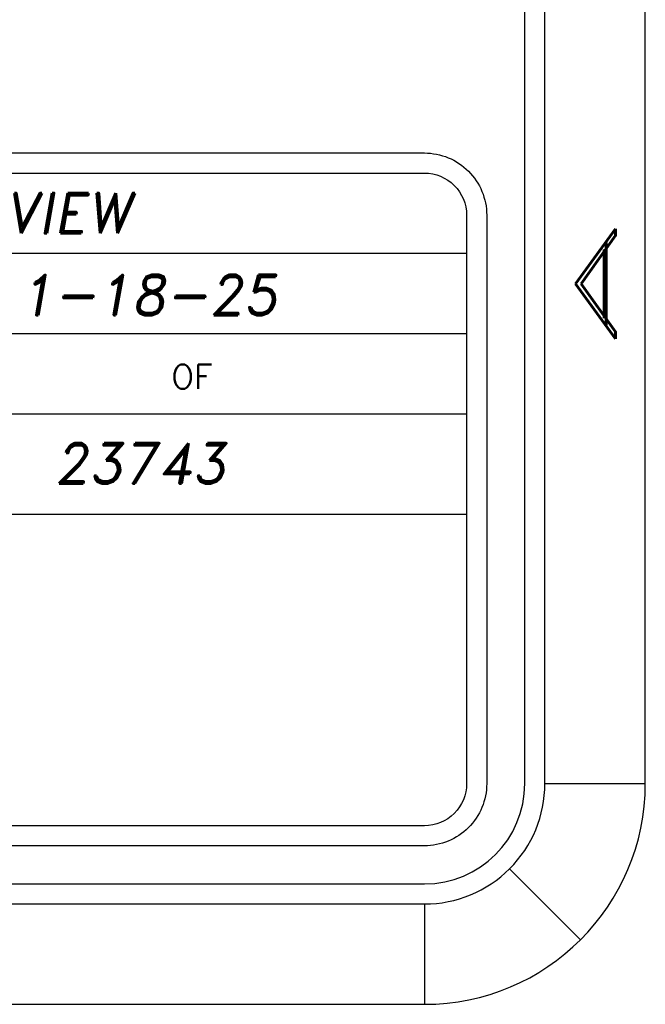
# Model space of a CAD drawing. Header units: inches. Extents: x 1802 to 2468, y -208 to -72.
# Tile 253 of 256: x 2064.94 to 2066.5, y -182.65 to -180.19. Entities that reach past the tile are written whole.
import ezdxf
from ezdxf.enums import TextEntityAlignment as Align

# ---------------------------------------------------------------- set-up
doc = ezdxf.new("R2010")
doc.units = ezdxf.units.IN
doc.header["$LTSCALE"] = 0.5
doc.header["$MEASUREMENT"] = 0
doc.layers.add('SID-M-D', color=42, linetype='Continuous')
doc.layers.add('SID-M-S', color=105, linetype='Continuous')
doc.styles.add('PTI', font='romand.shx', dxfattribs={"oblique": 10})
doc.styles.add('R', font='ROMAND.SHX')
doc.styles.add('ROMANS', font='ROMANS.shx', dxfattribs={"height": 0.125})

# ---------------------------------------------------------------- blocks, each defined once
blk = doc.blocks.new('*U9')
at = {"layer": 'SID-M-S'}
for p, q in [((0.2499999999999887, 6.661338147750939e-16), (0.2499999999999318, 21.99999999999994)), ((0.3, 6.661338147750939e-16), (0.299999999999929, 21.99999999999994)), ((0.55, 6.661338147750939e-16), (0.549999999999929, 21.99999999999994)), ((0.3, 6.661338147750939e-16), (0.55, 6.661338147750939e-16)), ((0.2121320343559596, -0.2121320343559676), (0.3889087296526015, -0.3889087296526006)), ((-34.00000000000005, -0.2500000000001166), (-1.13242748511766e-14, -0.2499999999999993)), ((-34.00000000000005, -0.3000000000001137), (-1.13242748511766e-14, -0.3)), ((-1.13242748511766e-14, -0.3), (2.886579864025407e-15, -0.55)), ((-34.00000000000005, -0.550000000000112), (2.886579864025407e-15, -0.55))]:
    blk.add_line(p, q, dxfattribs=at)
for centre, radius, start, end in [((0, 0), 0.3, 269.9999999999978, 1.272221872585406e-13), ((-1.143529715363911e-14, 6.661338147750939e-16), 0.25, 270, 0), ((1.110223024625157e-15, -1.110223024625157e-15), 0.5499999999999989, 270.0000000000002, 1.850504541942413e-13)]:
    blk.add_arc(centre, radius, start, end, dxfattribs=at)
at = {"layer": 'SID-M-D', "style": 'R', "width": 4}
blk.add_text('A', height=0.09999999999, rotation=90, dxfattribs=at).set_placement((0.4762159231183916, 1.074295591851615))
blk = doc.blocks.new('JM_TITTLE_BOX_SID')
at = {"layer": 'SID-M-S'}
for p, q in [((-6.604933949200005, 1.32165344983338), (0.1049989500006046, 1.32165344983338)), ((-6.604933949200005, 1.121655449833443), (0.1049989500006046, 1.121655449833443)), ((-6.604933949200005, 0.9216574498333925), (0.1049989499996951, 0.9216574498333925)), ((-4.43498749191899, 0.6716599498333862), (0.1049989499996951, 0.6716599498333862))]:
    blk.add_line(p, q, dxfattribs=at)
for points in [[(1.261213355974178e-13, -0.1549984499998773), (-6.499934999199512, -0.1549984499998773, -0.414213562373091), (-6.654933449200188, 1.163513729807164e-13), (-6.654933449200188, 1.416652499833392, -0.4142135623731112), (-6.499934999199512, 1.571650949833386), (1.261213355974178e-13, 1.571650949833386, -0.4142135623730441), (0.1549984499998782, 1.416652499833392), (0.1549984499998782, 1.163513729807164e-13, -0.4142135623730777)], [(1.261213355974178e-13, -0.1049989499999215), (-6.499934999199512, -0.1049989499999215, -0.4142135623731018), (-6.604933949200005, 1.163513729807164e-13), (-6.604933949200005, 1.416652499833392, -0.4142135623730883), (-6.499934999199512, 1.52165144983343), (1.261213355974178e-13, 1.52165144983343, -0.414213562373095), (0.1049989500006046, 1.416652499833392), (0.1049989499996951, 1.163513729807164e-13, -0.414213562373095)]]:
    blk.add_lwpolyline(points, format="xyb", close=True, dxfattribs=at)
at = {"layer": 'SID-M-D', "style": 'ROMANS'}
blk.add_text('OF', height=0.0599994, dxfattribs=at).set_placement((-0.6304765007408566, 0.9841196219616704))
at = {"layer": 'SID-M-D', "style": 'PTI', "oblique": 10}
for tag, p in [('DIEDATAINFO', (-2.18746001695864, 1.371591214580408)), ('PARTDESCRIPTION', (-5.966376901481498, 1.169693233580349)), ('00-00-00', (-1.009105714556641, 1.167793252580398)), ('PARTNUMBER', (-5.81595049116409, 0.9696952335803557)), ('REV', (-3.360356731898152, 0.9696952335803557)), ('SCALE', (-2.520436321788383, 0.9677952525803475)), ('SH', (-0.8571950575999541, 0.9677952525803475)), ('SHX', (-0.4057438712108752, 0.9677952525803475)), ('WTD', (-3.839149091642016, 0.7480887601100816)), ('TOOL', (-2.472915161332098, 0.7480887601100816)), ('JOB', (-0.9225366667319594, 0.7480887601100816))]:
    blk.add_attdef(tag, p, '', height=0.09999900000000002, dxfattribs=at)
blk.add_attdef('BUILT', text='', height=0.2499630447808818, dxfattribs=at).set_placement((-2.336101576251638, 0.2076912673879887), align=Align.CENTER)

msp = doc.modelspace()

# ---------------------------------------------------------------- block references
at = {"layer": 'SID-M-D'}
msp.add_blockref('*U9', (2065.947557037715, -182.09684881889), dxfattribs=at)
at = {"layer": 'SID-M-S'}
ref = msp.add_blockref('JM_TITTLE_BOX_SID', (2065.947557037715, -182.0968488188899), dxfattribs=at)
ref.add_attrib('00-00-00', '1-18-25', (2064.938451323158, -180.9290555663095), dxfattribs={"layer": 'SID-M-D', "height": 0.09999900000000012, "style": 'PTI', "oblique": 9.999999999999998})
ref.add_attrib('JOB', '23743', (2065.025020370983, -181.3487600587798), dxfattribs={"layer": 'SID-M-D', "height": 0.09999900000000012, "style": 'PTI', "oblique": 9.999999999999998})
ref.add_attrib('DIEDATAINFO', 'SIDE ELEVATION VIEW', (2063.760097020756, -180.7252576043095), dxfattribs={"layer": 'SID-M-D', "height": 0.09999900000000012, "style": 'PTI', "oblique": 9.999999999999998})

doc.saveas('drawing.dxf')
